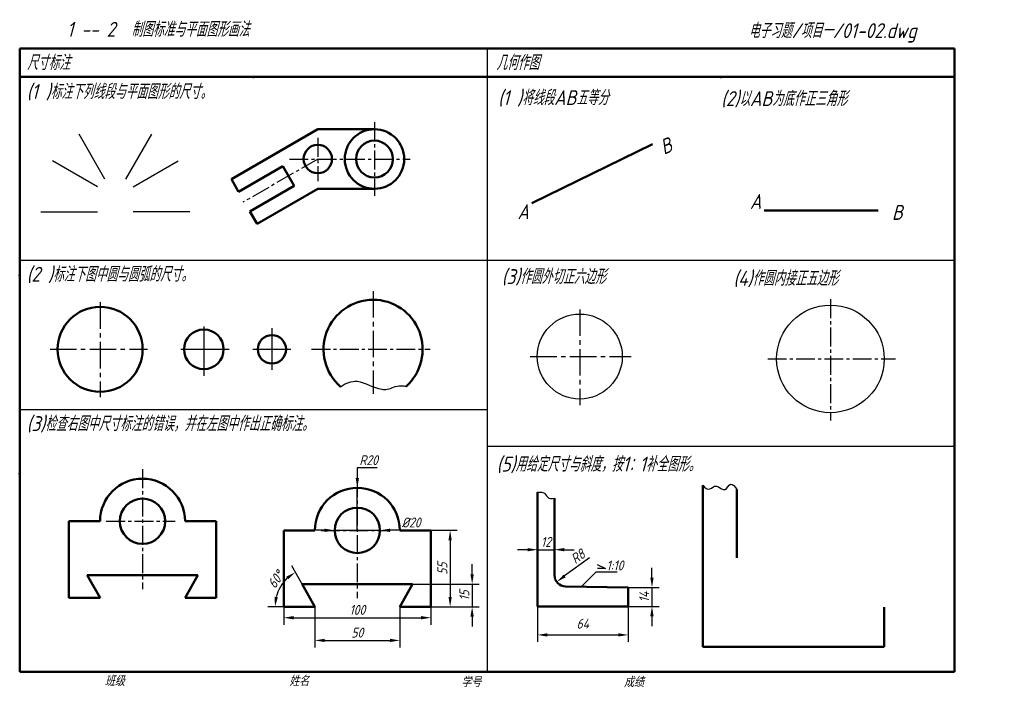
# Model space of a CAD drawing. Header units: millimetres. Extents: x 79 to 427, y 66 to 302.
import ezdxf

# ---------------------------------------------------------------- set-up
doc = ezdxf.new("R2010")
doc.units = ezdxf.units.MM
doc.header["$LTSCALE"] = 0.7
doc.linetypes.add('CENTER2', pattern=[28.575, 19.05, -3.175, 3.175, -3.175])
for name, color, linetype in [('剖面线层', 7, 'Continuous'), ('尺寸层', 221, 'Continuous'), ('细实线层', 7, 'Continuous')]:
    doc.layers.add(name, color=color, linetype=linetype)
for name, color, linetype, lineweight in [('文字层', 227, 'Continuous', 20), ('点画线层', 3, 'CENTER2', 25), ('粗实线层', 7, 'Continuous', 50)]:
    doc.layers.add(name, color=color, linetype=linetype, lineweight=lineweight)
doc.styles.add('工程字体（斜）', font='gbeitc.shx', dxfattribs={"bigfont": 'gbcbig.shx'})
doc.styles.add('工程斜体', font='gbeitc.shx', dxfattribs={"bigfont": 'gbcbig.shx'})
doc.dimstyles.new('gb35', dxfattribs={"dimtxt": 3.5, "dimasz": 3.5, "dimexe": 2.5, "dimexo": 0, "dimgap": 1, "dimtad": 1, "dimdsep": 46, "dimtxsty": '工程字体（斜）', "dimcen": 0, "dimadec": 0, "dimazin": 0, "dimtfac": 1, "dimtmove": 0, "dimatfit": 3, "dimfxl": 0, "dimarcsym": 0})
doc.dimstyles.new('直径加引线', dxfattribs={"dimtxt": 3.5, "dimasz": 3.5, "dimexe": 2.5, "dimexo": 0, "dimgap": 1, "dimtad": 1, "dimtoh": 1, "dimdsep": 46, "dimtxsty": '工程字体（斜）', "dimcen": 0, "dimadec": 0, "dimazin": 0, "dimtfac": 1, "dimtmove": 1, "dimatfit": 3, "dimfxl": 0, "dimarcsym": 0})
doc.dimstyles.new('缩小', dxfattribs={"dimtxt": 3.5, "dimasz": 3.5, "dimexe": 2.5, "dimexo": 0, "dimgap": 1, "dimtad": 1, "dimlfac": 2, "dimdsep": 46, "dimtxsty": '工程字体（斜）', "dimcen": 0, "dimadec": 0, "dimazin": 0, "dimtfac": 1, "dimtmove": 1, "dimatfit": 3, "dimfxl": 0, "dimarcsym": 0})

# ---------------------------------------------------------------- blocks, each defined once
blk = doc.blocks.new('*D15')
at = {"layer": 'Defpoints', "color": 0, "ltscale": 0.5}
for p in [(198.11, 137), (198.11, 122)]:
    blk.add_point(p, dxfattribs=at)
at = {"layer": '尺寸层', "color": 0, "lineweight": -2, "ltscale": 0.5}
for p, q in [((205.09, 144), (198.11, 144)), ((198.11, 144), (198.11, 140.5)), ((198.11, 122), (198.11, 137))]:
    blk.add_line(p, q, dxfattribs=at)
at = {"layer": '尺寸层', "color": 0, "ltscale": 0.5}
blk.add_solid([(197.53, 140.5), (198.7, 140.5), (198.11, 137)], dxfattribs=at)
at = {"layer": '尺寸层', "color": 0, "ltscale": 0.5, "insert": (202.1, 146.75), "char_height": 3.5, "attachment_point": 5, "style": '工程字体（斜）'}
blk.add_mtext('R20', dxfattribs=at)
blk = doc.blocks.new('*D16')
at = {"layer": 'Defpoints', "color": 0, "ltscale": 0.5}
for p in [(190.11, 122), (206.11, 122)]:
    blk.add_point(p, dxfattribs=at)
at = {"layer": '尺寸层', "color": 0, "lineweight": -2, "ltscale": 0.5}
for p, q in [((186.61, 122), (183.11, 122)), ((190.11, 122), (206.11, 122)), ((221.09, 122), (209.61, 122))]:
    blk.add_line(p, q, dxfattribs=at)
at = {"layer": '尺寸层', "color": 0, "ltscale": 0.5}
for points in [[(186.61, 122.58), (186.61, 121.41), (190.11, 122)], [(209.61, 122.58), (209.61, 121.41), (206.11, 122)]]:
    blk.add_solid(points, dxfattribs=at)
at = {"layer": '尺寸层', "color": 0, "ltscale": 0.5, "insert": (217.1, 124.75), "char_height": 3.5, "attachment_point": 5, "style": '工程字体（斜）'}
blk.add_mtext('%%C20', dxfattribs=at)
blk = doc.blocks.new('*D17')
at = {"layer": 'Defpoints', "color": 0, "ltscale": 0.5}
for p in [(224.11, 122), (224.11, 95), (230.88, 95)]:
    blk.add_point(p, dxfattribs=at)
at = {"layer": '尺寸层', "color": 0, "lineweight": -2, "ltscale": 0.5}
for p, q in [((224.11, 122), (233.38, 122)), ((230.88, 118.5), (230.88, 98.5)), ((224.11, 95), (233.38, 95))]:
    blk.add_line(p, q, dxfattribs=at)
at = {"layer": '尺寸层', "color": 0, "ltscale": 0.5}
for points in [[(230.29, 118.5), (231.46, 118.5), (230.88, 122)], [(230.29, 98.5), (231.46, 98.5), (230.88, 95)]]:
    blk.add_solid(points, dxfattribs=at)
at = {"layer": '尺寸层', "color": 0, "ltscale": 0.5, "insert": (228.13, 108.5), "char_height": 3.5, "attachment_point": 5, "rotation": 90, "style": '工程字体（斜）'}
blk.add_mtext('55', dxfattribs=at)
blk = doc.blocks.new('*D18')
at = {"layer": 'Defpoints', "color": 0, "ltscale": 0.5}
for p in [(217.61, 103), (224.11, 95), (238.64, 95)]:
    blk.add_point(p, dxfattribs=at)
at = {"layer": '尺寸层', "color": 0, "lineweight": -2, "ltscale": 0.5}
for p, q in [((238.64, 106.5), (238.64, 110)), ((217.61, 103), (241.14, 103)), ((238.64, 103), (238.64, 95)), ((224.11, 95), (241.14, 95)), ((238.64, 91.5), (238.64, 88))]:
    blk.add_line(p, q, dxfattribs=at)
at = {"layer": '尺寸层', "color": 0, "ltscale": 0.5}
for points in [[(238.05, 106.5), (239.22, 106.5), (238.64, 103)], [(238.05, 91.5), (239.22, 91.5), (238.64, 95)]]:
    blk.add_solid(points, dxfattribs=at)
at = {"layer": '尺寸层', "color": 0, "ltscale": 0.5, "insert": (235.89, 99), "char_height": 3.5, "attachment_point": 5, "rotation": 90, "style": '工程字体（斜）'}
blk.add_mtext('15', dxfattribs=at)
blk = doc.blocks.new('*D19')
at = {"layer": 'Defpoints', "color": 0, "ltscale": 0.5}
for p in [(183.11, 95), (213.11, 95), (213.11, 83.15)]:
    blk.add_point(p, dxfattribs=at)
at = {"layer": '尺寸层', "color": 0, "lineweight": -2, "ltscale": 0.5}
for p, q in [((183.11, 95), (183.11, 80.65)), ((213.11, 95), (213.11, 80.65)), ((186.61, 83.15), (209.61, 83.15))]:
    blk.add_line(p, q, dxfattribs=at)
at = {"layer": '尺寸层', "color": 0, "ltscale": 0.5}
for points in [[(186.61, 83.73), (186.61, 82.57), (183.11, 83.15)], [(209.61, 83.73), (209.61, 82.57), (213.11, 83.15)]]:
    blk.add_solid(points, dxfattribs=at)
at = {"layer": '尺寸层', "color": 0, "ltscale": 0.5, "insert": (198.11, 85.9), "char_height": 3.5, "attachment_point": 5, "style": '工程字体（斜）'}
blk.add_mtext('50', dxfattribs=at)
blk = doc.blocks.new('*D20')
at = {"layer": 'Defpoints', "color": 0, "ltscale": 0.5}
for p in [(172.11, 95), (224.11, 95), (224.11, 91.16)]:
    blk.add_point(p, dxfattribs=at)
at = {"layer": '尺寸层', "color": 0, "lineweight": -2, "ltscale": 0.5}
for p, q in [((172.11, 95), (172.11, 88.66)), ((224.11, 95), (224.11, 88.66)), ((175.61, 91.16), (220.61, 91.16))]:
    blk.add_line(p, q, dxfattribs=at)
at = {"layer": '尺寸层', "color": 0, "ltscale": 0.5}
for points in [[(175.61, 91.74), (175.61, 90.58), (172.11, 91.16)], [(220.61, 91.74), (220.61, 90.58), (224.11, 91.16)]]:
    blk.add_solid(points, dxfattribs=at)
at = {"layer": '尺寸层', "color": 0, "ltscale": 0.5, "insert": (198.11, 93.91), "char_height": 3.5, "attachment_point": 5, "style": '工程字体（斜）'}
blk.add_mtext('100', dxfattribs=at)
blk = doc.blocks.new('*D21')
at = {"layer": 'Defpoints', "color": 0, "ltscale": 0.5}
for p in [(178.61, 103), (169.91, 99.86), (172.11, 95), (183.11, 95), (183.11, 95)]:
    blk.add_point(p, dxfattribs=at)
at = {"layer": '尺寸层', "color": 0, "lineweight": -2, "ltscale": 0.5}
for p, q in [((178.61, 103), (174.99, 109.43)), ((172.11, 95), (166.55, 95))]:
    blk.add_line(p, q, dxfattribs=at)
blk.add_arc((183.11, 95), 14.07, 133.6507, 165.7071, dxfattribs=at)
at = {"layer": '尺寸层', "color": 0, "ltscale": 0.5}
for points in [[(173.06, 105.64), (173.75, 104.71), (176.22, 107.26)], [(170.06, 98.4), (168.9, 98.54), (169.05, 95)]]:
    blk.add_solid(points, dxfattribs=at)
at = {"layer": '尺寸层', "color": 0, "ltscale": 0.5, "insert": (169.33, 104.63), "char_height": 3.5, "attachment_point": 5, "rotation": 55.0279, "style": '工程字体（斜）'}
blk.add_mtext('60°', dxfattribs=at)
blk = doc.blocks.new('*D23')
at = {"layer": 'Defpoints', "color": 0, "ltscale": 0.5}
for p in [(261.71, 95.16), (293.71, 95.16), (293.71, 85.09)]:
    blk.add_point(p, dxfattribs=at)
at = {"layer": '尺寸层', "color": 0, "lineweight": -2, "ltscale": 0.5}
for p, q in [((261.71, 95.16), (261.71, 82.59)), ((293.71, 95.16), (293.71, 82.59)), ((265.21, 85.09), (290.21, 85.09))]:
    blk.add_line(p, q, dxfattribs=at)
at = {"layer": '尺寸层', "color": 0, "ltscale": 0.5}
for points in [[(265.21, 85.67), (265.21, 84.51), (261.71, 85.09)], [(290.21, 85.67), (290.21, 84.51), (293.71, 85.09)]]:
    blk.add_solid(points, dxfattribs=at)
at = {"layer": '尺寸层', "color": 0, "ltscale": 0.5, "insert": (277.71, 89.07), "char_height": 3.5, "attachment_point": 5, "style": '工程字体（斜）'}
blk.add_mtext('64', dxfattribs=at)
blk = doc.blocks.new('*D24')
at = {"layer": 'Defpoints', "color": 0, "ltscale": 0.5}
for p in [(267.71, 118.99), (261.71, 115.29), (267.71, 115.17)]:
    blk.add_point(p, dxfattribs=at)
at = {"layer": '尺寸层', "color": 0, "lineweight": -2, "ltscale": 0.5}
for p, q in [((267.71, 118.99), (267.71, 112.67)), ((258.21, 115.17), (254.71, 115.17)), ((261.71, 115.29), (261.71, 112.67)), ((261.71, 115.17), (267.71, 115.17)), ((271.21, 115.17), (274.71, 115.17))]:
    blk.add_line(p, q, dxfattribs=at)
at = {"layer": '尺寸层', "color": 0, "ltscale": 0.5}
for points in [[(258.21, 115.76), (258.21, 114.59), (261.71, 115.17)], [(271.21, 115.76), (271.21, 114.59), (267.71, 115.17)]]:
    blk.add_solid(points, dxfattribs=at)
at = {"layer": '尺寸层', "color": 0, "ltscale": 0.5, "insert": (264.71, 117.92), "char_height": 3.5, "attachment_point": 5, "style": '工程字体（斜）'}
blk.add_mtext('12', dxfattribs=at)
blk = doc.blocks.new('*D25')
at = {"layer": 'Defpoints', "color": 0, "ltscale": 0.5}
for p in [(271.71, 106.19), (268.49, 103.82)]:
    blk.add_point(p, dxfattribs=at)
at = {"layer": '尺寸层', "color": 0, "lineweight": -2, "ltscale": 0.5}
blk.add_line((280.03, 112.33), (271.31, 105.9), dxfattribs=at)
at = {"layer": '尺寸层', "color": 0, "ltscale": 0.5}
blk.add_solid([(270.96, 106.37), (271.65, 105.43), (268.49, 103.82)], dxfattribs=at)
at = {"layer": '尺寸层', "color": 0, "ltscale": 0.5, "insert": (275.98, 112.76), "char_height": 3.5, "attachment_point": 5, "rotation": 36.4003, "style": '工程字体（斜）'}
blk.add_mtext('R8', dxfattribs=at)
blk = doc.blocks.new('*D26')
at = {"layer": 'Defpoints', "color": 0, "ltscale": 0.5}
for p in [(293.71, 101.81), (293.71, 95.16), (302.13, 95.16)]:
    blk.add_point(p, dxfattribs=at)
at = {"layer": '尺寸层', "color": 0, "lineweight": -2, "ltscale": 0.5}
for p, q in [((302.13, 105.31), (302.13, 108.81)), ((293.71, 101.81), (304.63, 101.81)), ((302.13, 101.81), (302.13, 95.16)), ((293.71, 95.16), (304.63, 95.16)), ((302.13, 91.66), (302.13, 88.16))]:
    blk.add_line(p, q, dxfattribs=at)
at = {"layer": '尺寸层', "color": 0, "ltscale": 0.5}
for points in [[(301.55, 105.31), (302.72, 105.31), (302.13, 101.81)], [(301.55, 91.66), (302.72, 91.66), (302.13, 95.16)]]:
    blk.add_solid(points, dxfattribs=at)
at = {"layer": '尺寸层', "color": 0, "ltscale": 0.5, "insert": (299.38, 98.48), "char_height": 3.5, "attachment_point": 5, "rotation": 90, "style": '工程字体（斜）'}
blk.add_mtext('14', dxfattribs=at)

msp = doc.modelspace()

# ---------------------------------------------------------------- linework, layer by layer
at = {"layer": '剖面线层', "color": 7, "ltscale": 0.5}
for p, q in [((109.0148, 245.9716), (99.8488, 261.8475)), ((116.3375, 245.9716), (125.5035, 261.8475)), ((106.3345, 243.2913), (90.4585, 252.4573)), ((119.0178, 243.2913), (134.8938, 252.4573)), ((86.3345, 234.3884), (106.3345, 234.3884)), ((139.0178, 234.3884), (119.0178, 234.3884))]:
    msp.add_line(p, q, dxfattribs=at)
at = {"layer": '尺寸层', "color": 7, "ltscale": 0.5}
for p, q in [((282.762, 109.8992), (285.7093, 108.5813)), ((285.7093, 108.5813), (282.8462, 108.5813)), ((277.2687, 102.1587), (282.4627, 107.3527)), ((282.4627, 107.3527), (289.8913, 107.3527))]:
    msp.add_line(p, q, dxfattribs=at)
at = {"layer": '点画线层', "color": 7, "ltscale": 0.5}
for p, q in [((204.1656, 266.0619), (204.1656, 240.0869)), ((184.1656, 260.4772), (184.1656, 245.2819)), ((184.1656, 253.0497), (157.7321, 237.7883)), ((174.1161, 253.0497), (216.7595, 253.0497)), ((365.1402, 203.5618), (365.1402, 160.8174)), ((181.917, 185.8836), (223.8846, 185.8836)), ((343.0223, 182.4994), (388.0851, 182.4994)), ((122.2746, 143.546), (122.2746, 101.2182)), ((198.1138, 140.3324), (198.1138, 98.0045)), ((109.451, 125.2094), (133.8144, 125.2094)), ((185.2903, 121.9958), (209.6537, 121.9958))]:
    msp.add_line(p, q, dxfattribs=at)
at = {"layer": '点画线层', "color": 7, "ltscale": 0.7}
for p, q in [((203.6789, 206.4406), (203.6789, 170.2184)), ((107.3048, 202.4956), (107.3048, 168.9985)), ((276.6336, 199.9727), (276.6336, 166.2272)), ((89.6266, 185.8836), (123.9959, 185.8836)), ((259.172, 183.3445), (294.7479, 183.3445))]:
    msp.add_line(p, q, dxfattribs=at)
at = {"layer": '粗实线层', "color": 7, "ltscale": 0.5}
for p, q in [((408.9094, 292.0297), (78.9094, 292.0297)), ((78.9094, 292.0297), (78.9094, 282.0297)), ((408.9094, 282.0297), (408.9094, 292.0297)), ((408.9094, 282.0297), (78.9094, 282.0297)), ((78.9094, 282.0297), (78.9094, 72.0297)), ((408.9094, 72.0297), (408.9094, 282.0297)), ((184.1656, 263.5497), (153.6382, 245.9247)), ((204.1656, 263.5497), (184.1656, 263.5497)), ((259.6737, 237.5277), (302.3407, 258.3408)), ((156.1848, 241.5138), (171.7733, 250.5138)), ((171.7733, 250.5138), (175.7733, 243.5856)), ((153.6382, 245.9247), (156.1848, 241.5138)), ((175.7733, 243.5856), (160.1848, 234.5856)), ((184.1656, 242.5497), (162.7315, 230.1747)), ((204.1656, 242.5497), (184.1656, 242.5497)), ((160.1848, 234.5856), (162.7315, 230.1747)), ((341.7262, 234.8487), (382.0288, 234.8487)), ((320.1497, 137.9124), (320.1497, 80.8244)), ((332.1497, 136.3697), (332.1497, 112.3257)), ((261.7093, 135.422), (261.7093, 95.1587)), ((267.7093, 106.1942), (267.7093, 133.317)), ((107.2746, 125.2094), (96.2746, 125.2094)), ((96.2746, 125.2094), (96.2746, 98.2094)), ((148.2746, 125.2094), (137.2746, 125.2094)), ((148.2746, 98.2094), (148.2746, 125.2094)), ((183.1138, 121.9958), (172.1138, 121.9958)), ((172.1138, 121.9958), (172.1138, 94.9958)), ((224.1138, 121.9958), (213.1138, 121.9958)), ((224.1138, 94.9958), (224.1138, 121.9958)), ((122.2746, 106.2094), (102.7746, 106.2094)), ((102.7746, 106.2094), (107.2746, 98.2094)), ((122.2746, 106.2094), (141.7746, 106.2094)), ((141.7746, 106.2094), (137.2746, 98.2094)), ((198.1138, 102.9958), (178.6138, 102.9958)), ((178.6138, 102.9958), (183.1138, 94.9958)), ((198.1138, 102.9958), (217.6138, 102.9958)), ((217.6138, 102.9958), (213.1138, 94.9958)), ((271.6395, 102.1948), (293.7093, 101.8096)), ((293.7093, 95.1587), (293.7093, 101.8096)), ((96.2746, 98.2094), (107.2746, 98.2094)), ((137.2746, 98.2094), (148.2746, 98.2094)), ((172.1138, 94.9958), (183.1138, 94.9958)), ((213.1138, 94.9958), (224.1138, 94.9958)), ((261.7093, 95.1587), (293.7093, 95.1587)), ((384.1497, 94.8244), (384.1497, 80.8244)), ((320.1497, 80.8244), (384.1497, 80.8244)), ((78.9094, 72.0297), (408.9094, 72.0297))]:
    msp.add_line(p, q, dxfattribs=at)
for centre, radius in [((204.1656, 253.0497), 10.5), ((184.1656, 253.0497), 5), ((204.1656, 253.0497), 6.5), ((107.3048, 185.8836), 15), ((143.9201, 185.8836), 7), ((167.9595, 185.8836), 5), ((122.2746, 125.2094), 8), ((198.1138, 121.9958), 8)]:
    msp.add_circle(centre, radius, dxfattribs=at)
for centre, radius, start, end in [((203.6789, 185.8836), 17.5, 311.672692, 228.853218), ((122.2746, 125.2094), 15, 0, 180), ((198.1138, 121.9958), 15, 0, 180), ((271.7093, 106.1942), 4, 180, 269)]:
    msp.add_arc(centre, radius, start, end, dxfattribs=at)
at = {"layer": '粗实线层', "color": 7}
for p in [(161.4094, 282.0297), (243.9094, 282.0297), (326.4094, 282.0297), (78.9094, 212.0297), (78.9094, 142.0297)]:
    msp.add_point(p, dxfattribs=at)
at = {"layer": '细实线层', "color": 7, "ltscale": 0.5}
for p, q in [((243.9094, 292.0297), (243.9094, 72.0297)), ((408.9094, 217.2305), (78.9094, 217.2305)), ((167.9595, 193.3885), (167.9595, 178.6289)), ((161.2744, 185.8836), (174.5856, 185.8836)), ((243.9094, 164.4988), (78.9094, 164.4988)), ((243.9094, 151.7507), (408.9094, 151.7507))]:
    msp.add_line(p, q, dxfattribs=at)
at = {"layer": '细实线层', "color": 7, "ltscale": 0.7}
for p, q in [((143.9201, 193.937), (143.9201, 176.5344)), ((135.7547, 185.8836), (152.9057, 185.8836))]:
    msp.add_line(p, q, dxfattribs=at)
at = {"layer": '细实线层', "color": 7, "ltscale": 0.5}
for centre, radius in [((276.6336, 183.3445), 15), ((365.1402, 182.4994), 19)]:
    msp.add_circle(centre, radius, dxfattribs=at)
for points, knots in [([(192.164, 172.7056), (194.123, 174.0198), (198.7413, 175.8925), (204.2421, 171.7617), (209.8833, 171.6609), (211.5019, 173.3695), (214.7455, 172.9216), (215.3142, 172.8119)], [6.70903504, 6.70903504, 6.70903504, 6.70903504, 13.52679338, 22.56950325, 24.49610632, 29.67477596, 30.73796672, 30.73796672, 30.73796672, 30.73796672]), ([(261.7093, 135.422), (262.4526, 135.5625), (264.2088, 135.5981), (265.2349, 133.1794), (266.7336, 133.062), (267.7093, 133.317)], [5.32408892, 5.32408892, 5.32408892, 5.32408892, 6.78808576, 9.07015982, 12.05751326, 12.05751326, 12.05751326, 12.05751326]), ([(320.1497, 137.9124), (320.8509, 136.7796), (322.5541, 136.0212), (324.8129, 138.6916), (328.0539, 134.8914), (329.845, 139.6642), (331.3908, 137.3155), (332.1497, 136.3697)], [0, 0, 0, 0, 3.04788953, 6.00713609, 9.25744195, 11.99860946, 14.97401383, 14.97401383, 14.97401383, 14.97401383])]:
    msp.add_open_spline(points, degree=3, knots=knots, dxfattribs=at)
at = {"layer": '细实线层', "color": 7}
for p in [(78.9094, 212.0297), (78.9094, 142.0297)]:
    msp.add_point(p, dxfattribs=at)

# ---------------------------------------------------------------- texts
at = {"layer": '尺寸层', "color": 7, "ltscale": 0.5, "insert": (286.0598, 111.3638), "char_height": 3.5, "width": 5.105676, "attachment_point": 1, "style": '工程斜体'}
msp.add_mtext('1:10', dxfattribs=at)
at = {"layer": '文字层', "color": 7, "style": '工程字体（斜）'}
for s, p in [('班级', (108.9427, 67.0606)), ('姓名', (174.025, 67.0367)), ('学号', (234.7951, 66.6585)), ('成绩', (292.2261, 66.6585))]:
    msp.add_text(s, height=3.5, dxfattribs=at).set_placement(p)
at = {"layer": '细实线层', "color": 7, "ltscale": 0.5}
for s, style, p in [('    1 -- 2  制图标准与平面图形画法  ', '工程字体（斜）', (84.192, 296.1983)), ('尺寸标注', '工程字体（斜）', (81.4973, 284.4602)), ('几何作图', '工程字体（斜）', (247.1621, 284.4602)), ('(1 )标注下列线段与平面图形的尺寸。', '工程斜体', (81.3808, 274.2341)), ('(1 )将线段AB五等分', '工程斜体', (247.8078, 272.0724)), ('(2)以AB为底作正三角形', '工程斜体', (326.5544, 271.7452)), ('A', '工程斜体', (336.7001, 235.4395)), ('A', '工程斜体', (254.6476, 231.8173)), ('B', '工程斜体', (386.8449, 231.5822)), ('(2 )标注下图中圆与圆弧的尺寸。', '工程斜体', (81.3808, 209.7607)), ('(3)作圆外切正六边形', '工程斜体', (249.0988, 208.9236)), ('(4)作圆内接正五边形', '工程斜体', (330.8827, 208.3444)), ('(3)检查右图中尺寸标注的错误，并在左图中作出正确标注。', '工程斜体', (81.3808, 157.029)), ('(5)用给定尺寸与斜度，按1：1补全图形。', '工程斜体', (247.3084, 142.7432))]:
    msp.add_text(s, height=5.25, dxfattribs=dict(at, style=style)).set_placement(p)
at = {"layer": '细实线层', "color": 7, "ltscale": 0.5, "style": '工程斜体'}
msp.add_text('B', height=5.25, rotation=23.122688, dxfattribs=at).set_placement((306.3538, 254.4952))
at = {"layer": '细实线层', "color": 7, "ltscale": 0.5, "insert": (336.2761, 300.9843), "char_height": 5.25, "width": 81.723713, "attachment_point": 1, "style": '工程字体（斜）'}
msp.add_mtext('电子习题/项目一/01-02.dwg', dxfattribs=at)

# ---------------------------------------------------------------- dimensions: what is measured, and where the dimension line sits
at = {"layer": '尺寸层', "color": 7, "ltscale": 0.5}
dim = msp.add_radius_dim(center=(198.1138, 121.9958), mpoint=(198.1138, 136.9958), text='R20', dimstyle='直径加引线', dxfattribs=at)
dim.commit()
dim.dimension.update_dxf_attribs({"geometry": '*D15', "text_midpoint": (202.1034, 146.7458)})
dim = msp.add_diameter_dim_2p(p1=(190.1138, 121.9958), p2=(206.1138, 121.9958), text='%%C20', dimstyle='gb35', dxfattribs=at)
dim.commit()
dim.dimension.update_dxf_attribs({"geometry": '*D16', "text_midpoint": (217.1034, 124.7458)})
for base, p1, p2, text, dimstyle, picture, middle in [((230.8758, 94.9958), (224.1138, 121.9958), (224.1138, 94.9958), '55', 'gb35', '*D17', (228.1258, 108.4958)), ((238.636, 94.9958), (217.6138, 102.9958), (224.1138, 94.9958), '15', 'gb35', '*D18', (235.886, 98.9958)), ((302.1329, 95.1587), (293.7093, 101.8096), (293.7093, 95.1587), '14', '缩小', '*D26', (299.3829, 98.4841))]:
    dim = msp.add_linear_dim(base=base, p1=p1, p2=p2, angle=90, text=text, dimstyle=dimstyle, dxfattribs=at)
    dim.commit()
    dim.dimension.update_dxf_attribs({"geometry": picture, "text_midpoint": middle})
dim = msp.add_linear_dim(base=(267.7093, 115.1744), p1=(261.7093, 115.2904), p2=(267.7093, 118.9943), dimstyle='缩小', dxfattribs=at)
dim.commit()
dim.dimension.update_dxf_attribs({"geometry": '*D24', "text_midpoint": (264.7093, 117.9244)})
dim = msp.add_radius_dim(center=(271.7093, 106.1942), mpoint=(268.4898, 103.8205), dimstyle='缩小', dxfattribs=at)
dim.commit()
dim.dimension.update_dxf_attribs({"geometry": '*D25', "text_midpoint": (277.6074, 110.5427), "dimtype": 164})
dim = msp.add_angular_dim_2l(base=(169.9134, 99.8562), line1=((178.6138, 102.9958), (183.1138, 94.9958)), line2=((172.1138, 94.9958), (183.1138, 94.9958)), text='60°', dimstyle='gb35', dxfattribs=at)
dim.commit()
dim.dimension.update_dxf_attribs({"geometry": '*D21', "text_midpoint": (171.587, 103.0585), "dimtype": 162})
for base, p1, p2, text, picture, middle in [((224.1138, 91.1612), (172.1138, 94.9958), (224.1138, 94.9958), '100', '*D20', (198.1138, 91.1612)), ((213.1138, 83.1488), (183.1138, 94.9958), (213.1138, 94.9958), '50', '*D19', (198.1138, 83.1488))]:
    dim = msp.add_linear_dim(base=base, p1=p1, p2=p2, text=text, dimstyle='gb35', dxfattribs=at)
    dim.commit()
    dim.dimension.update_dxf_attribs({"geometry": picture, "text_midpoint": middle, "dimtype": 160})
dim = msp.add_linear_dim(base=(293.7093, 85.0896), p1=(261.7093, 95.1587), p2=(293.7093, 95.1587), dimstyle='缩小', dxfattribs=at)
dim.commit()
dim.dimension.update_dxf_attribs({"geometry": '*D23', "text_midpoint": (277.7128, 86.3152), "dimtype": 160})

doc.saveas('drawing.dxf')
